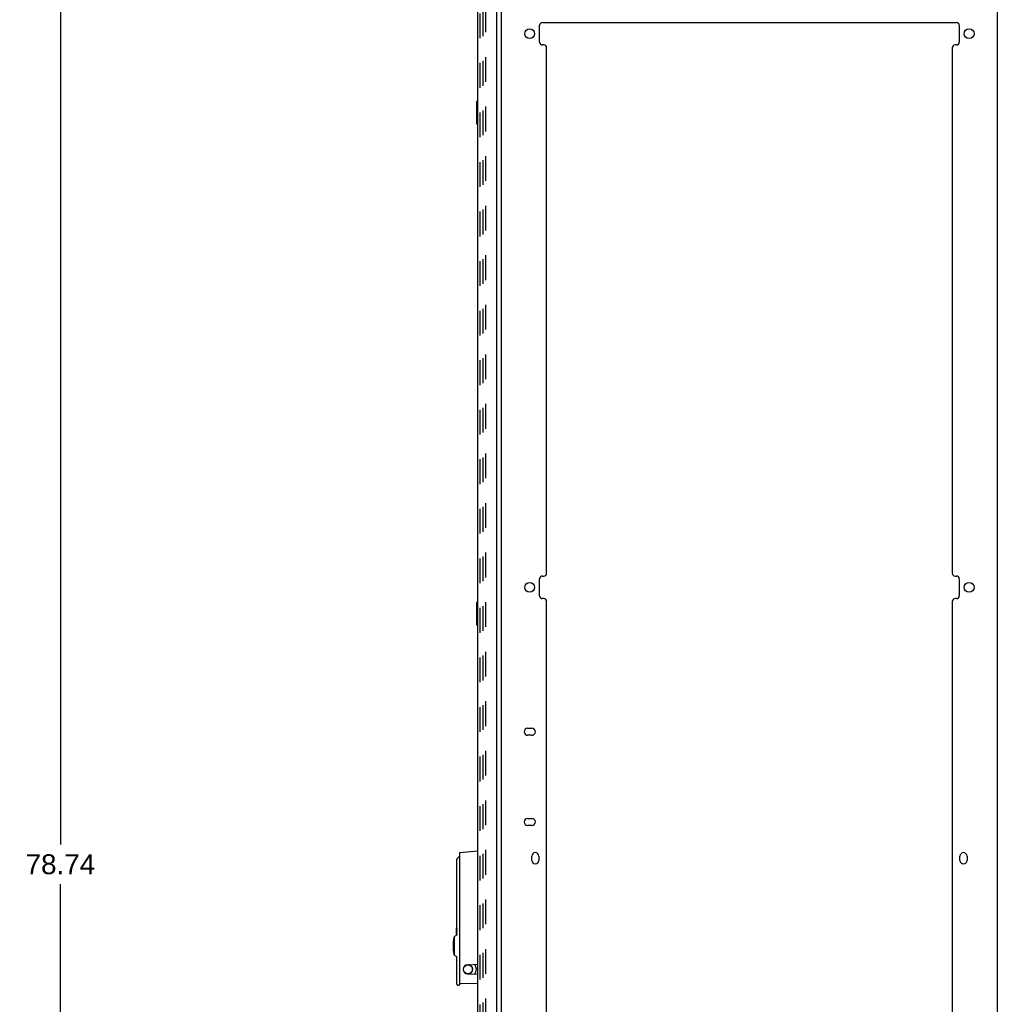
# Model space of a CAD drawing. Header units: inches. Extents: x 0 to 200, y 0 to 129.
# Tile 40 of 44: x 99 to 142, y 41 to 84. Entities that reach past the tile are written whole.
import ezdxf

# ---------------------------------------------------------------- set-up
doc = ezdxf.new("R2010")
doc.units = ezdxf.units.IN
doc.header["$LTSCALE"] = 11
doc.header["$MEASUREMENT"] = 0
doc.linetypes.add('HIDDEN', pattern=[0.2, 0.1, -0.1])
doc.layers.get('0').update_dxf_attribs({"linetype": 'CONTINUOUS'})
for name, color, linetype in [('DEFAULT_2', 8, 'HIDDEN'), ('DIMENSIONS', 7, 'CONTINUOUS'), ('DOOR_ASSEMBLY', 7, 'CONTINUOUS')]:
    doc.layers.add(name, color=color, linetype=linetype)
doc.styles.get("Standard").update_dxf_attribs({"font": 'arial.ttf'})
doc.dimstyles.new('DIMSTYLE_1', dxfattribs={"dimtxt": 0.882353, "dimasz": 1.176471, "dimexe": 0.09, "dimexo": 0.07, "dimgap": 0.0375, "dimtad": 0, "dimtih": 1, "dimtoh": 1, "dimzin": 4, "dimdsep": 46, "dimtxsty": 'Standard', "dimblk": '_FILLED', "dimblk1": '_FILLED', "dimblk2": '_FILLED', "dimcen": 0.09, "dimazin": 1, "dimtfac": 1, "dimtdec": 3, "dimtofl": 0, "dimtmove": 0, "dimatfit": 3, "dimldrblk": '_FILLED', "dimfxl": 0, "dimtolj": 1, "dimtzin": 4, "dimarcsym": 0})

# ---------------------------------------------------------------- blocks, each defined once
blk = doc.blocks.new('_FILLED')
at = {"color": 0, "linetype": 'ByBlock'}
blk.add_solid([(0, 0), (-1, 0.2), (-1, -0.2)], dxfattribs=at)
blk = doc.blocks.new('*D2')
at = {"layer": 'DIMENSIONS', "color": 2, "linetype": 'Continuous'}
for p, q in [((99.016, 86.281), (101.81, 86.281)), ((100.751, 86.281), (100.751, 47.794)), ((100.751, 7.541), (100.751, 46.029)), ((99.016, 7.541), (101.81, 7.541))]:
    blk.add_line(p, q, dxfattribs=at)
at = {"layer": 'DIMENSIONS', "color": 2, "linetype": 'Continuous', "xscale": 1.1764705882, "yscale": 1.1764705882, "zscale": 1.1764705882}
for p, rotation in [((100.751, 86.281), 90), ((100.751, 7.541), 270)]:
    blk.add_blockref('_FILLED', p, dxfattribs=dict(at, rotation=rotation))
at = {"layer": 'DIMENSIONS', "color": 2, "linetype": 'Continuous', "insert": (100.751, 47.353), "char_height": 0.8824, "width": 3.08332, "attachment_point": 2, "line_spacing_factor": 0.9}
blk.add_mtext('78.74', dxfattribs=at)

msp = doc.modelspace()

# ---------------------------------------------------------------- linework, layer by layer
at = {"color": 3, "linetype": 'Continuous'}
for p, q in [((120.328, 7.645), (120.328, 86.177)), ((142.328, 86.177), (142.328, 7.645)), ((122.016, 83.41), (122.016, 84.156)), ((122.141, 84.281), (140.515, 84.281)), ((140.64, 84.156), (140.64, 83.41)), ((122.203, 83.285), (122.141, 83.285)), ((122.328, 59.829), (122.328, 83.16)), ((140.328, 83.16), (140.328, 59.829)), ((140.515, 83.285), (140.453, 83.285)), ((122.016, 58.829), (122.016, 59.579)), ((122.141, 59.704), (122.203, 59.704)), ((140.453, 59.704), (140.515, 59.704)), ((140.64, 59.579), (140.64, 58.829)), ((122.203, 58.704), (122.141, 58.704)), ((122.328, 35.248), (122.328, 58.579)), ((140.328, 58.579), (140.328, 35.248)), ((140.515, 58.704), (140.453, 58.704)), ((121.484, 52.947), (121.672, 52.947)), ((121.672, 52.635), (121.484, 52.635)), ((121.484, 48.947), (121.672, 48.947)), ((121.672, 48.635), (121.484, 48.635)), ((121.672, 47.082), (121.672, 47.27)), ((121.984, 47.27), (121.984, 47.082)), ((140.672, 47.082), (140.672, 47.27)), ((140.984, 47.27), (140.984, 47.082))]:
    msp.add_line(p, q, dxfattribs=at)
for centre in [(121.578, 83.785), (141.078, 83.785), (121.578, 59.204), (141.078, 59.204)]:
    msp.add_circle(centre, 0.219, dxfattribs=at)
for centre, radius, start, end in [((122.141, 84.156), 0.125, 90, 180), ((140.515, 84.156), 0.125, 0, 90), ((122.141, 83.41), 0.125, 180, 270), ((122.203, 83.16), 0.125, 0, 90), ((140.453, 83.16), 0.125, 90, 180), ((140.515, 83.41), 0.125, 270, 360), ((122.141, 59.579), 0.125, 90, 180), ((122.203, 59.829), 0.125, 270, 360), ((140.453, 59.829), 0.125, 180, 270), ((140.515, 59.579), 0.125, 0, 90), ((122.141, 58.829), 0.125, 180, 270), ((122.203, 58.579), 0.125, 0, 90), ((140.453, 58.579), 0.125, 90, 180), ((140.515, 58.829), 0.125, 270, 360), ((121.484, 52.791), 0.156, 90, 270), ((121.672, 52.791), 0.156, 270, 90), ((121.484, 48.791), 0.156, 90, 270), ((121.672, 48.791), 0.156, 270, 90), ((121.828, 47.27), 0.156, 0, 180), ((140.828, 47.27), 0.156, 0, 180), ((121.828, 47.082), 0.156, 180, 360), ((140.828, 47.082), 0.156, 180, 360)]:
    msp.add_arc(centre, radius, start, end, dxfattribs=at)
at = {"layer": 'DEFAULT_2', "color": 8, "linetype": 'HIDDEN'}
for p, q in [((119.515, 8.875), (119.515, 84.948)), ((119.619, 84.948), (119.619, 8.875))]:
    msp.add_line(p, q, dxfattribs=at)
at = {"layer": 'DOOR_ASSEMBLY', "color": 3, "linetype": 'Continuous'}
for p, q in [((119.27, 8.788), (119.27, 85.035)), ((120.124, 8.665), (120.124, 85.157))]:
    msp.add_line(p, q, dxfattribs=at)
at = {"layer": 'DOOR_ASSEMBLY', "color": 8, "linetype": 'HIDDEN'}
msp.add_line((119.374, 8.788), (119.374, 85.035), dxfattribs=at)
at = {"layer": 'DOOR_ASSEMBLY', "color": 7, "linetype": 'Continuous'}
for p, q in [((119.21, 80.766), (119.21, 79.796)), ((119.27, 80.781), (119.225, 80.781)), ((119.257, 80.681), (119.257, 79.881)), ((119.225, 79.781), (119.27, 79.781)), ((119.21, 58.52), (119.21, 57.55)), ((119.27, 58.535), (119.225, 58.535)), ((119.257, 58.435), (119.257, 57.635)), ((119.225, 57.535), (119.27, 57.535)), ((118.483, 47.433), (119.27, 47.502)), ((118.483, 41.537), (118.483, 47.433)), ((118.327, 47.08), (118.327, 46.792)), ((118.327, 46.78), (118.328, 46.764)), ((118.328, 46.765), (118.329, 46.752)), ((118.329, 46.753), (118.33, 46.737)), ((118.33, 46.737), (118.331, 46.72)), ((118.331, 46.72), (118.332, 46.699)), ((118.332, 46.699), (118.333, 46.676)), ((118.333, 46.676), (118.334, 46.651)), ((118.334, 46.652), (118.335, 46.624)), ((118.335, 46.625), (118.336, 46.596)), ((118.336, 46.597), (118.336, 46.567)), ((118.336, 46.538), (118.336, 46.518)), ((118.336, 46.518), (118.336, 44.392)), ((118.265, 43.727), (118.315, 43.748)), ((118.328, 44.145), (118.327, 44.129)), ((118.327, 44.074), (118.327, 44.075)), ((118.327, 44.064), (118.327, 44.074)), ((118.327, 44.072), (118.327, 44.068)), ((118.327, 44.068), (118.328, 44.053)), ((118.328, 44.047), (118.327, 44.064)), ((118.327, 44.024), (118.328, 44.024)), ((118.328, 44.011), (118.327, 44.021)), ((118.327, 44.011), (118.327, 43.858)), ((118.327, 43.845), (118.328, 43.845)), ((118.327, 43.807), (118.328, 43.824)), ((118.327, 43.795), (118.327, 43.807)), ((118.327, 43.794), (118.327, 43.795)), ((118.327, 43.795), (118.327, 43.766)), ((118.328, 44.053), (118.328, 43.99)), ((118.328, 44.024), (118.328, 44.047)), ((118.328, 43.99), (118.328, 44.011)), ((118.328, 44.011), (118.328, 44.011)), ((118.328, 43.879), (118.328, 43.817)), ((118.328, 43.824), (118.328, 43.845)), ((118.329, 43.801), (118.329, 44.068)), ((118.34, 44.068), (118.329, 44.068)), ((118.329, 43.801), (118.34, 43.801)), ((118.332, 44.017), (118.332, 43.97)), ((118.332, 44.017), (118.34, 44.017)), ((118.339, 43.97), (118.332, 43.97)), ((118.332, 43.919), (118.332, 43.852)), ((118.332, 43.919), (118.339, 43.919)), ((118.34, 43.852), (118.332, 43.852)), ((118.339, 44.068), (118.339, 44.017)), ((118.339, 43.97), (118.339, 43.919)), ((118.339, 43.852), (118.339, 43.801)), ((118.34, 44.068), (118.34, 44.017)), ((118.34, 43.852), (118.34, 43.801)), ((118.224, 43.68), (118.246, 43.68)), ((118.246, 42.873), (118.246, 43.7)), ((118.224, 42.893), (118.246, 42.893)), ((118.265, 42.846), (118.315, 42.825)), ((118.327, 42.807), (118.327, 42.758)), ((118.336, 42.742), (118.336, 42.742)), ((118.336, 42.742), (118.336, 42.049)), ((118.82, 42.449), (119.27, 42.468)), ((118.82, 42.043), (119.27, 42.024)), ((119.152, 42.033), (119.152, 42.029)), ((118.328, 41.802), (118.327, 41.787)), ((118.483, 41.537), (118.399, 41.545)), ((118.483, 41.636), (119.27, 41.622))]:
    msp.add_line(p, q, dxfattribs=at)
for points in [[(119.255, 80.717), (119.255, 80.712), (119.256, 80.706), (119.256, 80.7), (119.256, 80.694), (119.257, 80.688), (119.257, 80.681)], [(119.257, 79.881), (119.257, 79.875), (119.256, 79.869), (119.256, 79.863), (119.256, 79.857), (119.255, 79.851), (119.255, 79.845)], [(119.255, 58.471), (119.255, 58.465), (119.256, 58.459), (119.256, 58.453), (119.256, 58.447), (119.257, 58.441), (119.257, 58.435)], [(119.257, 57.635), (119.257, 57.628), (119.256, 57.622), (119.256, 57.616), (119.256, 57.61), (119.255, 57.604), (119.255, 57.598)], [(118.483, 47.247), (118.481, 47.246), (118.48, 47.245), (118.478, 47.245), (118.477, 47.244), (118.476, 47.244), (118.476, 47.244)], [(118.348, 47.148), (118.345, 47.143), (118.338, 47.129), (118.332, 47.116), (118.329, 47.102), (118.327, 47.089), (118.327, 47.08)], [(118.327, 46.792), (118.327, 46.788), (118.327, 46.784), (118.327, 46.78)], [(118.336, 46.567), (118.336, 46.538), (118.336, 46.518)], [(118.336, 44.392), (118.336, 44.371), (118.336, 44.342), (118.336, 44.313), (118.335, 44.285), (118.334, 44.258), (118.333, 44.233), (118.332, 44.21), (118.331, 44.19), (118.33, 44.172), (118.329, 44.157), (118.328, 44.145)], [(118.327, 43.766), (118.327, 43.764), (118.326, 43.761), (118.325, 43.758), (118.324, 43.756), (118.322, 43.753), (118.321, 43.751), (118.318, 43.75), (118.316, 43.748), (118.315, 43.748)], [(118.327, 44.129), (118.327, 44.125), (118.327, 44.122), (118.327, 44.118), (118.327, 44.074)], [(118.327, 44.075), (118.327, 44.075), (118.327, 44.074), (118.327, 44.073), (118.327, 44.072)], [(118.327, 44.021), (118.327, 44.023), (118.327, 44.024), (118.327, 44.024)], [(118.327, 43.845), (118.327, 43.845), (118.327, 43.847), (118.327, 43.849), (118.327, 43.851), (118.328, 43.879)], [(118.328, 43.817), (118.327, 43.799), (118.327, 43.797), (118.327, 43.796), (118.327, 43.795), (118.327, 43.794), (118.327, 43.794)], [(118.315, 42.825), (118.318, 42.823), (118.32, 42.821), (118.323, 42.819), (118.325, 42.816), (118.326, 42.813), (118.327, 42.809), (118.327, 42.807)], [(118.327, 42.757), (118.327, 42.75), (118.329, 42.732)], [(118.329, 42.732), (118.332, 42.715), (118.336, 42.698), (118.336, 42.698)], [(118.718, 42.416), (118.7, 42.401), (118.682, 42.384), (118.667, 42.364), (118.654, 42.343), (118.643, 42.32), (118.636, 42.296), (118.631, 42.271), (118.63, 42.246)], [(119.044, 42.246), (119.042, 42.271), (119.038, 42.295), (119.03, 42.319), (119.02, 42.342), (119.007, 42.363), (118.992, 42.383), (118.974, 42.401), (118.955, 42.416), (118.933, 42.429), (118.911, 42.439), (118.887, 42.447), (118.867, 42.451)], [(118.336, 42.049), (118.336, 42.029), (118.336, 42), (118.336, 41.971), (118.335, 41.943), (118.334, 41.916), (118.333, 41.891), (118.332, 41.868), (118.331, 41.847), (118.33, 41.829), (118.329, 41.814), (118.328, 41.802)], [(118.63, 42.246), (118.631, 42.221), (118.636, 42.197), (118.643, 42.173), (118.653, 42.15), (118.666, 42.129), (118.682, 42.109), (118.699, 42.091), (118.718, 42.076)], [(118.867, 42.041), (118.886, 42.045), (118.909, 42.052), (118.932, 42.062), (118.954, 42.075), (118.973, 42.09), (118.991, 42.108), (119.007, 42.128), (119.02, 42.149), (119.03, 42.172), (119.038, 42.196), (119.042, 42.221), (119.044, 42.246)], [(118.327, 41.787), (118.327, 41.783), (118.327, 41.779), (118.327, 41.775), (118.327, 41.623)], [(118.327, 41.623), (118.327, 41.621), (118.328, 41.61), (118.33, 41.6), (118.334, 41.591), (118.339, 41.581), (118.345, 41.573), (118.352, 41.565), (118.36, 41.559), (118.369, 41.553), (118.379, 41.549), (118.389, 41.546), (118.399, 41.545)]]:
    msp.add_lwpolyline(points, dxfattribs=at)
msp.add_circle((118.837, 42.246), 0.203, dxfattribs=at)
for centre, radius, start, end in [((119.225, 80.766), 0.015, 90, 180), ((119.255, 80.766), 0.015, 0, 90), ((119.225, 79.796), 0.015, 180, 270), ((119.255, 79.796), 0.015, 270, 360), ((119.225, 58.52), 0.015, 90, 180), ((119.255, 58.52), 0.015, 0, 90), ((119.225, 57.55), 0.015, 180, 270), ((119.255, 57.55), 0.015, 270, 360), ((118.687, 46.911), 0.413, 122.3052, 145.0801), ((118.473, 47.253), 0.00984, 0, 122.1163), ((118.276, 43.7), 0.0295, 112.5, 180), ((120.817, 43.286), 2.639, 171.8111, 188.1889), ((118.224, 43.66), 0.0197, 90, 171.792), ((118.224, 42.912), 0.0197, 188.208, 270), ((118.276, 42.873), 0.0295, 180, 247.5), ((118.829, 42.246), 0.203, 92.5, 267.5), ((118.837, 42.246), 0.374, 324.5721, 35.4279), ((119.191, 42.459), 0.0394, 180, 211.0027), ((119.191, 42.033), 0.0394, 148.9973, 180)]:
    msp.add_arc(centre, radius, start, end, dxfattribs=at)

# ---------------------------------------------------------------- dimensions: what is measured, and where the dimension line sits
at = {"layer": 'DIMENSIONS', "color": 2, "linetype": 'Continuous'}
dim = msp.add_linear_dim(base=(100.751, 7.541), p1=(98.946, 86.281), p2=(98.946, 7.541), angle=270, text='<>\\P[]', dimstyle='DIMSTYLE_1', dxfattribs=at)
dim.commit()
dim.dimension.update_dxf_attribs({"geometry": '*D2', "text_midpoint": (100.751, 46.906), "dimtype": 160})

doc.saveas('drawing.dxf')
